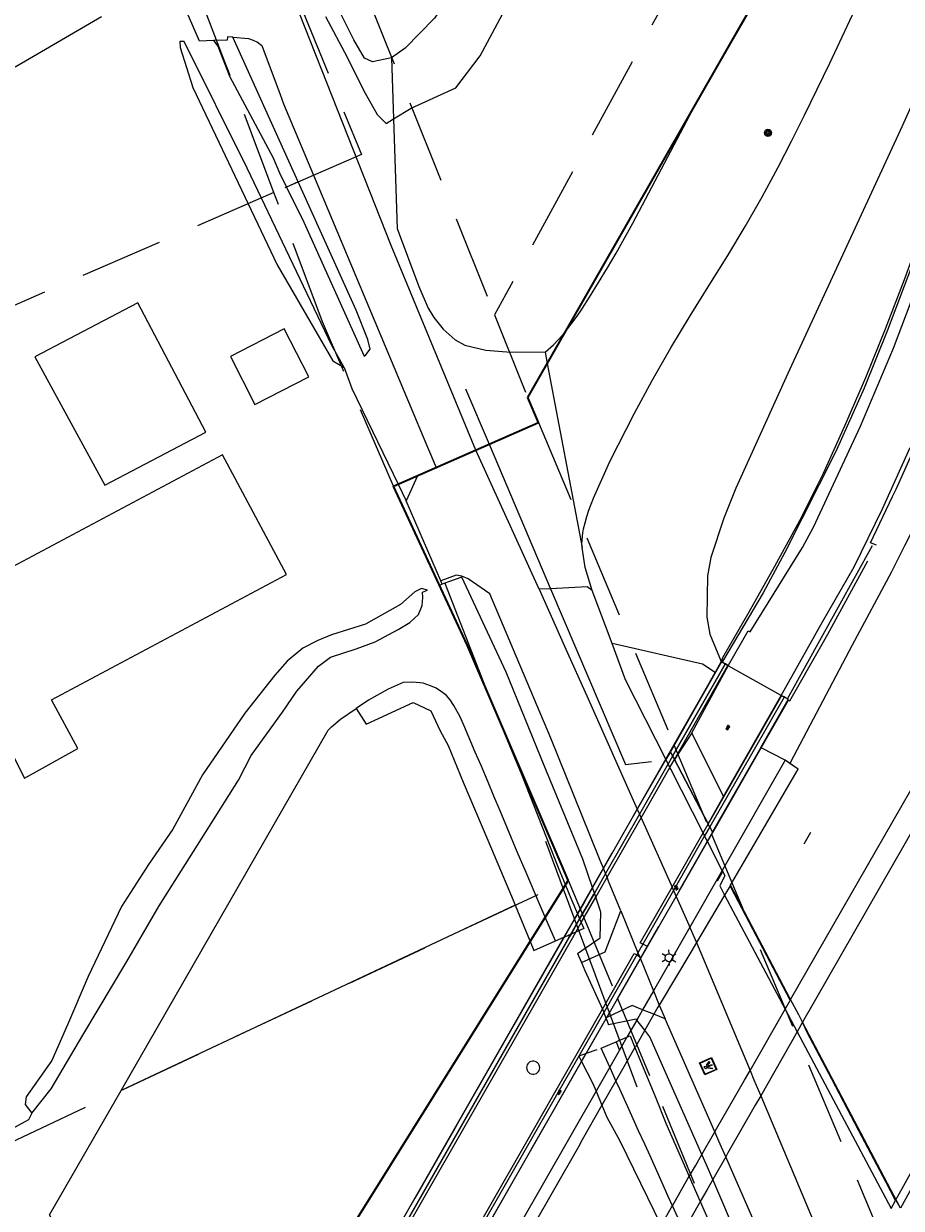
# Model space of a CAD drawing. Header units: metres. Extents: x 89872 to 94585, y 463299 to 469000.
# Tile 18 of 230: x 90765 to 90832, y 464225 to 464315. Entities that reach past the tile are written whole.
import ezdxf
from ezdxf.enums import TextEntityAlignment as Align

# ---------------------------------------------------------------- set-up
doc = ezdxf.new("R2010")
doc.units = ezdxf.units.M
doc.linetypes.add('HIDDEN', pattern=[9.525, 6.35, -3.175])
doc.layers.get('0').update_dxf_attribs({"linetype": 'CONTINUOUS'})
for name, color, linetype, lineweight in [('B-WE-BV-GELEIDECONSTRUCTIE-G', 251, 'CONTINUOUS', 13), ('B-WE-BV-LEUNING-G', 251, 'CONTINUOUS', 13), ('B-WE-GK-BESCHOEIING-G', 251, 'CONTINUOUS', 13), ('B-WE-GR-BEPLANTING_CULTUUR-G', 251, 'CONTINUOUS', 13), ('B-WE-GR-BOOM-S', 251, 'CONTINUOUS', 13), ('B-WE-IE-TERREINAFSCHEIDING-G', 251, 'CONTINUOUS', 13), ('B-WE-IE-TERREINAFSCHEIDING_KUNSTMATIG_HEKWERK-G', 251, 'CONTINUOUS', 13), ('B-WE-KL-ET_LS_OV_LICHTMAST-S', 251, 'CONTINUOUS', 13), ('B-WE-KL-ET_LS_SR_ARMATUUR-G', 251, 'CONTINUOUS', 13), ('B-WE-KW-KUNSTWERK-GV', 251, 'CONTINUOUS', 13), ('B-WE-KW-KUNSTWERK_DUIKER-G', 251, 'CONTINUOUS', 13), ('B-WE-OG-TOPOGRAFIE_BEBOUWING-GV', 251, 'CONTINUOUS', 13), ('B-WE-OG-TOPOGRAFIE_HUISNUMMER-T25', 251, 'CONTINUOUS', 13), ('B-WE-OG-TOPOGRAFIE_STRAATNAAM-T18', 251, 'CONTINUOUS', 13), ('B-WE-OG-TOPOGRAFIE_WATER-GV', 251, 'CONTINUOUS', 13), ('B-WE-VH-VERHARDING-GV', 251, 'CONTINUOUS', 13), ('G04', 7, 'gemeentegr', 35), ('K_BALUSTRADE_0', 251, 'CONTINUOUS', 13), ('Percelen', 10, 'HIDDEN', 25), ('S_GBKN_SYMBOOL_GV_GROOT_1', 251, 'CONTINUOUS', 13)]:
    doc.layers.add(name, color=color, linetype=linetype, lineweight=lineweight)
doc.styles.get("Standard").update_dxf_attribs({"font": 'isocp.shx'})
doc.linetypes.add('gemeentegr', pattern='A,1,-2.25,[1,RTW.shx,S=1.25,R=0,X=0,Y=0],-2.25', length=5.5)

# ---------------------------------------------------------------- blocks, each defined once
blk = doc.blocks.new('Q_LICHTPUNT')
for points in [[(-0.5, 0.5), (0.5, 0.5), (0.5, -0.5), (-0.5, -0.5)], [(-0.463, 0.464), (0.459, 0.464), (0.459, -0.459), (-0.463, -0.459)], [(-0.123, 0.08), (-0.077, 0.051), (-0.255, -0.233), (-0.301, -0.204)], [(-0.033, 0.032), (0.021, 0.032), (0.021, -0.303), (-0.033, -0.303)], [(0.075, 0.051), (0.121, 0.079), (0.293, -0.209), (0.247, -0.236)]]:
    blk.add_lwpolyline(points, close=True)
blk.add_circle((-0.002, 0.21), 0.103)
blk = doc.blocks.new('Q_LICHTMAST')
for points in [[(-0.26, 0.15), (-0.52, 0.3)], [(0, 0.3), (0, 0.6)], [(0.26, 0.15), (0.52, 0.3)], [(-0.26, -0.15), (-0.52, -0.3)], [(0, -0.3), (0, -0.6)], [(0.26, -0.15), (0.52, -0.3)]]:
    blk.add_lwpolyline(points)
blk.add_circle((0, 0), 0.3)
blk = doc.blocks.new('S_GBKN_SYMBOOL_GV_GROOT')
for points in [[(-0.1875, 0.03125), (-0.09375, 0.09375)], [(-0.1875, -0.0625), (0.0625, 0.09375)], [(-0.1875, 0.09375), (0.125, -0.09375)], [(-0.1875, 0), (-0.03125, -0.09375)], [(-0.125, -0.09375), (0.1875, 0.09375)], [(-0.0625, 0.09375), (0.1875, -0.0625)], [(0.03125, -0.09375), (0.1875, 0)], [(0.09375, 0.09375), (0.1875, 0.03125)]]:
    blk.add_lwpolyline(points)
blk = doc.blocks.new('Q_BOOM')
for radius in [0.27, 0.18, 0.09]:
    blk.add_circle((0, 0), radius)
blk = doc.blocks.new('LDN_BLOK2_AUTOCAD_OD_1_FMEBLOCK1')
at = {"layer": 'B-WE-VH-VERHARDING-GV'}
for p, q in [((1.142, 1.264), (0.561, 1.008)), ((-0.284, 0.637), (-1.142, -1.264))]:
    blk.add_line(p, q, dxfattribs=at)
blk = doc.blocks.new('LDN_BLOK2_AUTOCAD_OD_1_FMEBLOCK2')
at = {"layer": 'B-WE-OG-TOPOGRAFIE_WATER-GV'}
for points in [[(-5.05, 12.584), (-2.084, 4.972), (-1.871, 4.455)], [(4.133, -10.4), (4.54, -11.404), (5.05, -12.584)]]:
    blk.add_lwpolyline(points, dxfattribs=at)

msp = doc.modelspace()

# ---------------------------------------------------------------- linework, layer by layer
at = {"layer": 'B-WE-BV-GELEIDECONSTRUCTIE-G'}
for p, q in [((90777.622, 464313.96), (90777.285, 464313.959)), ((90780.912, 464314.051), (90779.873, 464314.016)), ((90791.329, 464289.986), (90791.48, 464290.072)), ((90797.175, 464272.871), (90794.543, 464278.971)), ((90823.586, 464263.889), (90830.085, 464275.56)), ((90797.289, 464272.605), (90797.081, 464272.524)), ((90814.653, 464259.872), (90814.67, 464259.839)), ((90814.67, 464259.839), (90814.839, 464259.518)), ((90814.839, 464259.518), (90814.844, 464259.509)), ((90814.844, 464259.509), (90814.976, 464259.256)), ((90806.578, 464245.735), (90806.965, 464245.907)), ((90805.913, 464245.438), (90806.565, 464245.729)), ((90806.565, 464245.729), (90806.578, 464245.735)), ((90809.594, 464239.99), (90809.762, 464239.569))]:
    msp.add_line(p, q, dxfattribs=at)
for points in [[(90869.629, 464381.711), (90862.739, 464368.039), (90855.593, 464353.86), (90854.84, 464352.43), (90851.408, 464345.91), (90849.011, 464340.751), (90845.361, 464332.173), (90845.01, 464331.201), (90841.745, 464322.158), (90839.256, 464314.868), (90833.401, 464297.719), (90831.224, 464291.96), (90829.442, 464287.543), (90827.291, 464282.722), (90823.392, 464275.034), (90821.733, 464271.958), (90818.656, 464266.715)], [(90807.894, 464243.801), (90808.158, 464243.192), (90809.492, 464240.239)], [(90809.492, 464240.239), (90809.517, 464240.183), (90809.594, 464239.99)], [(90809.389, 464237.28), (90809.759, 464237.426), (90810.532, 464237.759)]]:
    msp.add_lwpolyline(points, dxfattribs=at)
at = {"layer": 'B-WE-BV-LEUNING-G'}
for p, q in [((90814.844, 464259.509), (90818.856, 464266.529)), ((90818.856, 464266.529), (90818.861, 464266.536)), ((90818.861, 464266.536), (90818.873, 464266.559)), ((90818.873, 464266.559), (90818.881, 464266.572)), ((90823.333, 464264.02), (90817.673, 464254.121)), ((90823.336, 464264.026), (90823.333, 464264.02))]:
    msp.add_line(p, q, dxfattribs=at)
at = {"layer": 'B-WE-GK-BESCHOEIING-G'}
for p, q in [((90807.087, 464245.959), (90806.965, 464245.907)), ((90807.102, 464245.965), (90807.087, 464245.959)), ((90807.47, 464246.12), (90807.102, 464245.965)), ((90808.078, 464246.377), (90807.47, 464246.12)), ((90811.363, 464238.106), (90811.606, 464238.207))]:
    msp.add_line(p, q, dxfattribs=at)
msp.add_lwpolyline([(90810.532, 464237.759), (90810.701, 464237.832), (90811.363, 464238.106)], dxfattribs=at)
at = {"layer": 'B-WE-GR-BEPLANTING_CULTUUR-G'}
for p, q in [((90793.428, 464312.7), (90793.582, 464308.065)), ((90786.306, 464303.255), (90785.426, 464302.861)), ((90797.289, 464272.605), (90797.175, 464272.871)), ((90797.486, 464272.682), (90797.289, 464272.605)), ((90797.774, 464272.795), (90797.486, 464272.682)), ((90807.603, 464244.471), (90807.894, 464243.801)), ((90809.762, 464239.569), (90809.781, 464239.522)), ((90809.781, 464239.522), (90809.968, 464239.056))]:
    msp.add_line(p, q, dxfattribs=at)
for points in [[(90806.706, 464291.897), (90806.84, 464292.057), (90807.172, 464292.484), (90807.491, 464292.922), (90807.795, 464293.37), (90808.504, 464294.472), (90809.198, 464295.583), (90809.877, 464296.704), (90810.541, 464297.834), (90811.189, 464298.973), (90811.822, 464300.12), (90816.398, 464308.825), (90821.668, 464318.031)], [(90805.126, 464290.299), (90805.759, 464290.844), (90806.132, 464291.236), (90806.493, 464291.641), (90806.706, 464291.897)]]:
    msp.add_lwpolyline(points, dxfattribs=at)
at = {"layer": 'B-WE-IE-TERREINAFSCHEIDING-G'}
for p, q in [((90814.339, 464259.252), (90814.32, 464259.29)), ((90814.503, 464258.929), (90814.339, 464259.252)), ((90814.507, 464258.92), (90814.503, 464258.929)), ((90814.637, 464258.663), (90814.507, 464258.92)), ((90817.285, 464253.443), (90817.171, 464253.668)), ((90817.505, 464253.01), (90817.285, 464253.443)), ((90818.62, 464250.813), (90817.505, 464253.01)), ((90818.62, 464250.812), (90818.62, 464250.813)), ((90802.847, 464248.156), (90772.813, 464234.046))]:
    msp.add_line(p, q, dxfattribs=at)
for points in [[(90814.32, 464259.29), (90811.262, 464265.318), (90810.236, 464268.084)], [(90817.171, 464253.668), (90817.162, 464253.686), (90814.702, 464258.536), (90814.637, 464258.663)]]:
    msp.add_lwpolyline(points, dxfattribs=at)
at = {"layer": 'B-WE-IE-TERREINAFSCHEIDING_KUNSTMATIG_HEKWERK-G'}
for p, q in [((90799.058, 464287.49), (90800.855, 464283.268)), ((90800.855, 464283.268), (90805.538, 464272.267)), ((90818.85, 464266.533), (90814.839, 464259.518)), ((90818.85, 464266.533), (90818.85, 464266.533)), ((90814.839, 464259.518), (90814.503, 464258.929)), ((90814.844, 464259.509), (90814.507, 464258.92)), ((90814.507, 464258.92), (90812.321, 464255.096)), ((90812.317, 464255.106), (90809.731, 464250.584)), ((90812.321, 464255.096), (90809.736, 464250.572)), ((90817.673, 464254.121), (90817.285, 464253.443)), ((90817.285, 464253.443), (90814.912, 464249.291)), ((90809.731, 464250.584), (90808.883, 464249.088)), ((90809.736, 464250.572), (90808.885, 464249.084)), ((90818.62, 464250.644), (90818.25, 464250)), ((90808.885, 464249.084), (90807.759, 464247.114)), ((90808.276, 464248.038), (90808.846, 464249.035)), ((90808.883, 464249.088), (90808.874, 464249.072)), ((90814.912, 464249.291), (90812.569, 464245.194)), ((90807.754, 464247.125), (90808.276, 464248.038)), ((90807.087, 464245.959), (90807.754, 464247.125)), ((90807.759, 464247.114), (90807.102, 464245.965)), ((90807.006, 464245.816), (90807.087, 464245.959)), ((90807.102, 464245.965), (90807.011, 464245.804)), ((90807.011, 464245.804), (90774.553, 464189.02)), ((90806.935, 464245.692), (90807.006, 464245.816)), ((90812.569, 464245.194), (90812.197, 464244.542)), ((90812.105, 464244.383), (90809.594, 464239.99)), ((90812.197, 464244.542), (90812.105, 464244.383)), ((90809.594, 464239.99), (90800.188, 464223.538)), ((90810.532, 464237.759), (90810.772, 464237.182))]:
    msp.add_line(p, q, dxfattribs=at)
for points in [[(90805.538, 464272.267), (90811.242, 464258.869), (90813.226, 464259.109)], [(90814.503, 464258.929), (90812.317, 464255.106), (90812.317, 464255.106)], [(90806.935, 464245.692), (90785.3, 464207.848), (90782.581, 464203.093), (90774.843, 464189.557)]]:
    msp.add_lwpolyline(points, dxfattribs=at)
at = {"layer": 'B-WE-KW-KUNSTWERK-GV'}
for p, q in [((90818.555, 464266.73), (90818.082, 464265.891)), ((90818.861, 464266.536), (90818.555, 464266.73)), ((90818.082, 464265.891), (90817.287, 464264.481)), ((90818.856, 464266.529), (90818.85, 464266.533)), ((90819.058, 464266.411), (90818.856, 464266.529)), ((90819.058, 464266.411), (90818.861, 464266.536)), ((90819.081, 464266.398), (90819.058, 464266.411)), ((90823.111, 464264.132), (90819.081, 464266.398)), ((90817.287, 464264.481), (90816.555, 464263.182)), ((90823.146, 464264.114), (90823.111, 464264.132)), ((90823.333, 464264.02), (90823.146, 464264.114)), ((90823.491, 464263.941), (90823.333, 464264.02)), ((90823.639, 464263.821), (90823.491, 464263.941)), ((90816.555, 464263.182), (90814.653, 464259.872)), ((90816.555, 464263.182), (90814.67, 464259.839)), ((90816.304, 464261.281), (90814.976, 464259.256)), ((90818.714, 464256.447), (90816.304, 464261.281)), ((90814.67, 464259.839), (90814.339, 464259.252)), ((90817.897, 464253.694), (90821.598, 464260.158)), ((90814.339, 464259.252), (90812.152, 464255.475)), ((90814.976, 464259.256), (90817.546, 464254.362)), ((90823.41, 464259.2), (90818.62, 464250.812)), ((90823.41, 464259.2), (90818.62, 464250.813)), ((90819.248, 464249.694), (90824.404, 464258.529)), ((90824.404, 464258.529), (90823.41, 464259.2)), ((90823.777, 464258.953), (90823.41, 464259.2)), ((90824.404, 464258.529), (90823.777, 464258.953)), ((90817.546, 464254.362), (90818.714, 464256.447)), ((90812.152, 464255.475), (90809.575, 464250.971)), ((90817.546, 464254.362), (90817.546, 464254.362)), ((90817.505, 464253.01), (90817.897, 464253.694)), ((90809.575, 464250.971), (90808.738, 464249.508)), ((90818.62, 464250.813), (90816.154, 464246.496)), ((90823.833, 464240.978), (90819.248, 464249.694)), ((90823.833, 464240.979), (90819.248, 464249.694)), ((90812.92, 464245.004), (90815.115, 464248.836)), ((90818.809, 464248.935), (90823.426, 464240.248)), ((90816.154, 464246.496), (90813.382, 464241.642)), ((90806.578, 464245.735), (90791.956, 464220.181)), ((90812.445, 464244.174), (90812.92, 464245.004)), ((90812.388, 464244.075), (90812.445, 464244.174)), ((90813.382, 464241.642), (90812.556, 464240.195)), ((90824.45, 464239.806), (90823.833, 464240.979)), ((90824.45, 464239.806), (90823.833, 464240.978)), ((90809.781, 464239.522), (90809.825, 464239.599)), ((90812.556, 464240.195), (90812.111, 464239.416)), ((90823.426, 464240.248), (90824.341, 464238.525)), ((90824.74, 464239.257), (90824.45, 464239.806)), ((90824.74, 464239.256), (90824.45, 464239.806)), ((90808.262, 464236.87), (90809.781, 464239.522)), ((90812.111, 464239.416), (90811.363, 464238.106)), ((90824.74, 464239.256), (90824.74, 464239.257)), ((90824.743, 464239.25), (90824.74, 464239.256)), ((90824.745, 464239.245), (90824.74, 464239.256)), ((90831.858, 464225.727), (90824.743, 464239.25)), ((90832.198, 464225.08), (90824.745, 464239.245)), ((90811.363, 464238.106), (90810.062, 464235.829)), ((90824.341, 464238.525), (90831.495, 464225.067)), ((90807.911, 464236.256), (90808.262, 464236.87)), ((90800.525, 464223.358), (90807.911, 464236.256)), ((90804.703, 464235.681), (90804.714, 464235.785)), ((90837.606, 464234.959), (90832.198, 464225.08)), ((90832.198, 464225.08), (90831.858, 464225.727))]:
    msp.add_line(p, q, dxfattribs=at)
for points in [[(90818.85, 464266.533), (90818.573, 464266.695), (90816.555, 464263.182)], [(90821.598, 464260.158), (90823.678, 464263.79), (90823.639, 464263.821)], [(90815.115, 464248.836), (90815.115, 464248.836), (90817.505, 464253.01)], [(90818.62, 464250.812), (90818.814, 464250.429), (90818.429, 464249.649), (90818.809, 464248.935)], [(90808.738, 464249.508), (90808.706, 464249.452), (90808.121, 464248.43), (90807.591, 464247.504)], [(90807.591, 464247.504), (90806.777, 464246.082), (90806.578, 464245.735)], [(90809.825, 464239.599), (90812.372, 464244.047), (90812.388, 464244.075)], [(90804.714, 464235.785), (90804.703, 464235.889), (90804.671, 464235.988), (90804.619, 464236.078), (90804.549, 464236.156), (90804.465, 464236.217), (90804.37, 464236.26), (90804.268, 464236.282), (90804.163, 464236.282), (90804.061, 464236.261), (90803.966, 464236.219), (90803.881, 464236.158), (90803.811, 464236.081), (90803.758, 464235.991), (90803.726, 464235.892), (90803.714, 464235.788), (90803.724, 464235.684), (90803.756, 464235.584), (90803.808, 464235.493), (90803.878, 464235.415), (90803.962, 464235.353), (90804.058, 464235.31), (90804.16, 464235.288), (90804.265, 464235.288), (90804.367, 464235.309), (90804.463, 464235.351), (90804.548, 464235.413), (90804.618, 464235.491), (90804.671, 464235.581), (90804.703, 464235.681)], [(90810.062, 464235.829), (90809.146, 464234.225), (90809.01, 464233.988)], [(90809.01, 464233.988), (90791.052, 464202.637), (90778.366, 464180.157)]]:
    msp.add_lwpolyline(points, dxfattribs=at)
at = {"layer": 'B-WE-KW-KUNSTWERK_DUIKER-G'}
for p, q in [((90805.146, 464253.038), (90806.495, 464249.419)), ((90806.495, 464249.419), (90812.117, 464234.332))]:
    msp.add_line(p, q, dxfattribs=at)
at = {"layer": 'B-WE-OG-TOPOGRAFIE_BEBOUWING-GV'}
msp.add_line((90780.553, 464282.478), (90753.972, 464268.316), dxfattribs=at)
for points in [[(90766.249, 464289.926), (90771.573, 464280.155), (90779.268, 464284.199), (90774.092, 464294.048), (90766.249, 464289.926)], [(90753.972, 464268.316), (90758.881, 464259.207), (90763.495, 464261.665), (90765.468, 464257.845), (90769.531, 464260.099), (90767.527, 464263.813), (90785.419, 464273.346), (90780.553, 464282.478)]]:
    msp.add_lwpolyline(points, dxfattribs=at)
at = {"layer": 'B-WE-OG-TOPOGRAFIE_STRAATNAAM-T18'}
msp.add_line((90824.878, 464252.847), (90825.376, 464253.714), dxfattribs=at)
at = {"layer": 'B-WE-OG-TOPOGRAFIE_WATER-GV'}
for p, q in [((90782.428, 464304.297), (90777.622, 464313.96)), ((90786.306, 464303.255), (90781.324, 464314.278)), ((90788.942, 464289.617), (90789.816, 464289.129)), ((90808.738, 464249.508), (90808.734, 464249.521)), ((90808.883, 464249.088), (90808.738, 464249.508)), ((90808.885, 464249.084), (90808.883, 464249.088)), ((90808.99, 464248.78), (90808.885, 464249.084)), ((90802.847, 464248.156), (90803.982, 464245.394)), ((90805.913, 464245.438), (90805.135, 464247.241)), ((90807.586, 464247.514), (90807.591, 464247.504)), ((90807.591, 464247.504), (90807.754, 464247.125)), ((90807.754, 464247.125), (90807.759, 464247.114)), ((90807.759, 464247.114), (90807.879, 464246.836)), ((90807.879, 464246.836), (90808.078, 464246.377)), ((90812.725, 464238.636), (90812.111, 464239.416)), ((90811.606, 464238.207), (90811.973, 464237.318)), ((90809.066, 464237.152), (90808.262, 464236.87)), ((90810.062, 464235.829), (90809.389, 464237.28)), ((90809.01, 464233.988), (90809.459, 464232.918)), ((90816.109, 464227.5), (90816.947, 464225.592)), ((90815.69, 464223.394), (90814.829, 464225.272))]:
    msp.add_line(p, q, dxfattribs=at)
for points in [[(90816.797, 464387.038), (90816.971, 464383.749), (90816.426, 464381.616), (90816.026, 464374.329), (90815.237, 464368.902), (90814.343, 464362.301), (90812.791, 464355.029), (90811.7, 464350.457), (90810.279, 464344.878), (90808.209, 464338.769), (90805.782, 464332.649), (90803.23, 464327.045), (90800.408, 464321.632), (90798.754, 464318.72), (90796.699, 464315.741), (90794.466, 464313.438), (90793.428, 464312.7)], [(90793.582, 464308.065), (90794.91, 464308.877), (90798.315, 464310.426), (90800.19, 464312.859), (90803.953, 464319.946), (90808.084, 464329.129), (90813.3, 464343.519), (90815.298, 464350.704), (90816.908, 464357.399), (90818.442, 464367.973), (90819.699, 464380.994), (90819.996, 464387.454)], [(90788.386, 464315.867), (90790.05, 464312.757), (90791.29, 464310.241), (90792.32, 464308.401), (90793.012, 464307.717), (90793.582, 464308.065)], [(90793.428, 464312.7), (90791.969, 464312.397), (90791.366, 464312.673), (90790.551, 464314.073), (90789.549, 464316.097)], [(90777.285, 464313.959), (90777.311, 464313.503), (90778.277, 464310.453), (90784.72, 464296.95), (90788.942, 464289.617)], [(90779.873, 464314.016), (90780.18, 464313.601), (90781.076, 464311.314), (90784.395, 464305.094), (90784.881, 464303.96), (90785.426, 464302.861)], [(90781.324, 464314.278), (90780.927, 464314.306), (90780.912, 464314.051)], [(90789.816, 464289.129), (90788.87, 464290.788), (90782.428, 464304.297)], [(90785.426, 464302.861), (90786.752, 464300.188), (90791.329, 464289.986)], [(90791.48, 464290.072), (90791.803, 464290.513), (90791.623, 464291.249), (90790.723, 464293.483), (90786.306, 464303.255)], [(90808.734, 464249.521), (90807.992, 464251.67), (90805.065, 464258.815), (90802.148, 464265.915), (90798.776, 464273.148), (90797.774, 464272.795)], [(90796.154, 464272.16), (90795.697, 464272.296), (90795.206, 464272.025), (90794.115, 464271.054), (90791.431, 464269.575), (90788.842, 464268.767), (90787.799, 464268.335), (90786.677, 464267.738), (90785.478, 464266.76), (90784.542, 464265.693), (90782.26, 464262.8), (90779.026, 464258.082), (90776.766, 464253.951), (90774.907, 464251.261), (90772.863, 464248.053), (90770.314, 464242.735), (90768.745, 464239.04), (90767.532, 464236.324), (90765.576, 464233.564), (90765.511, 464232.983), (90766.024, 464232.326)], [(90795.748, 464270.987), (90795.812, 464271.598), (90795.794, 464271.999), (90796.154, 464272.16)], [(90766.024, 464232.326), (90767.491, 464234.169), (90769.901, 464238.272), (90773.257, 464243.87), (90775.731, 464248.126), (90779.252, 464253.694), (90781.778, 464257.684), (90782.74, 464259.57), (90785.11, 464262.877), (90786.222, 464264.461), (90787.86, 464266.36), (90788.765, 464267.056), (90790.726, 464267.695), (90792.18, 464268.234), (90793.925, 464269.169), (90794.83, 464269.691), (90795.479, 464270.314), (90795.748, 464270.987)], [(90797.905, 464263.795), (90797.605, 464264.127), (90797.303, 464264.372), (90796.829, 464264.69), (90796.393, 464264.864), (90795.848, 464265.063), (90795.044, 464265.145), (90794.306, 464265.132), (90793.179, 464264.625), (90791.681, 464263.769), (90790.743, 464263.134)], [(90800.665, 464264.553), (90803.343, 464258.055), (90806.132, 464251.025), (90806.669, 464249.698)], [(90772.813, 464234.046), (90788.594, 464261.486), (90788.849, 464261.758), (90789.544, 464262.321), (90790.743, 464263.134)], [(90790.743, 464263.134), (90791.484, 464261.956), (90795.066, 464263.614), (90796.423, 464262.963), (90797.132, 464261.452), (90797.733, 464260.318), (90798.885, 464257.528), (90800.756, 464253.127), (90802.687, 464248.543), (90802.847, 464248.156)], [(90805.135, 464247.241), (90804.666, 464248.328), (90803.676, 464250.652), (90803.005, 464252.231), (90802.259, 464254.004), (90801.698, 464255.351), (90801.213, 464256.479), (90800.777, 464257.53), (90800.247, 464258.797), (90799.803, 464259.823), (90798.945, 464261.878), (90798.666, 464262.517), (90798.181, 464263.375), (90797.905, 464263.795)], [(90807.603, 464244.471), (90809.311, 464245.686), (90809.383, 464247.641), (90808.99, 464248.78)], [(90803.982, 464245.394), (90804.266, 464244.703), (90805.913, 464245.438)], [(90812.111, 464239.416), (90812.054, 464239.488), (90809.968, 464239.056)], [(90817.073, 464229.181), (90813.12, 464238.133), (90812.725, 464238.636)], [(90808.262, 464236.87), (90807.697, 464236.671), (90807.911, 464236.256)], [(90811.973, 464237.318), (90813.527, 464233.55), (90814.327, 464231.562), (90815.877, 464228.028), (90816.109, 464227.5)], [(90807.911, 464236.256), (90808.72, 464234.682), (90809.01, 464233.988)], [(90810.527, 464234.787), (90810.106, 464235.735), (90810.062, 464235.829)], [(90814.829, 464225.272), (90814.506, 464225.977), (90813.935, 464227.247), (90813.132, 464229.059), (90812.72, 464229.948), (90812.249, 464230.967), (90811.931, 464231.648), (90811.423, 464232.795), (90810.812, 464234.145), (90810.527, 464234.787)], [(90760.108, 464211.469), (90760.428, 464211.999), (90767.55, 464224.244), (90767.372, 464224.584), (90772.813, 464234.046)], [(90809.459, 464232.918), (90809.835, 464232.02), (90810.833, 464230.222), (90813.96, 464223.757)], [(90766.024, 464232.326), (90765.758, 464231.807), (90764.183, 464230.94), (90754.471, 464226.443)], [(90817.905, 464227.267), (90817.425, 464228.385), (90817.073, 464229.181)], [(90824.328, 464212.668), (90824.173, 464213.011), (90820.02, 464222.347), (90817.905, 464227.267)], [(90816.947, 464225.592), (90818.538, 464221.972), (90820.576, 464217.336), (90822.58, 464212.73), (90823.338, 464210.956)]]:
    msp.add_lwpolyline(points, dxfattribs=at)
at = {"layer": 'B-WE-VH-VERHARDING-GV'}
for p, q in [((90778.786, 464313.989), (90776.517, 464319.215)), ((90779.873, 464314.016), (90778.786, 464313.989)), ((90786.306, 464303.255), (90787.468, 464303.774)), ((90805.126, 464290.299), (90805.291, 464289.425)), ((90805.291, 464289.425), (90807.948, 464275.4)), ((90804.681, 464272.222), (90799.85, 464282.826)), ((90796.828, 464281.498), (90796.828, 464281.498)), ((90805.538, 464272.267), (90804.681, 464272.222)), ((90810.236, 464268.084), (90808.701, 464272.136)), ((90818.555, 464266.73), (90818.09, 464265.886)), ((90818.555, 464266.73), (90818.873, 464266.559)), ((90814.976, 464259.256), (90819.058, 464266.411)), ((90816.304, 464261.281), (90819.081, 464266.398)), ((90817.287, 464264.481), (90818.09, 464265.886)), ((90818.09, 464265.886), (90818.082, 464265.891)), ((90818.873, 464266.559), (90819.102, 464266.436)), ((90819.081, 464266.398), (90819.058, 464266.411)), ((90819.081, 464266.398), (90819.102, 464266.436)), ((90823.117, 464264.142), (90819.081, 464266.398)), ((90819.081, 464266.398), (90819.081, 464266.398)), ((90814.653, 464259.872), (90817.287, 464264.481)), ((90817.557, 464254.342), (90823.146, 464264.114)), ((90818.714, 464256.447), (90823.111, 464264.132)), ((90823.111, 464264.132), (90823.117, 464264.142)), ((90823.147, 464264.115), (90823.111, 464264.132)), ((90823.146, 464264.114), (90823.147, 464264.115)), ((90823.336, 464264.026), (90823.147, 464264.115)), ((90823.491, 464263.941), (90823.336, 464264.026)), ((90823.586, 464263.889), (90823.491, 464263.941)), ((90821.556, 464260.18), (90823.639, 464263.821)), ((90814.653, 464259.872), (90814.32, 464259.29)), ((90821.598, 464260.158), (90821.556, 464260.18)), ((90823.41, 464259.2), (90821.598, 464260.158)), ((90814.32, 464259.29), (90812.146, 464255.488)), ((90812.443, 464254.823), (90814.637, 464258.663)), ((90814.637, 464258.663), (90814.976, 464259.256)), ((90817.546, 464254.362), (90814.976, 464259.256)), ((90812.146, 464255.488), (90809.57, 464250.983)), ((90812.146, 464255.488), (90812.152, 464255.475)), ((90812.152, 464255.475), (90812.317, 464255.106)), ((90812.317, 464255.106), (90812.321, 464255.096)), ((90812.321, 464255.096), (90812.443, 464254.823)), ((90809.851, 464250.287), (90812.443, 464254.823)), ((90812.443, 464254.823), (90814.805, 464249.53)), ((90817.171, 464253.668), (90817.557, 464254.342)), ((90817.557, 464254.342), (90817.546, 464254.362)), ((90817.557, 464254.342), (90817.546, 464254.362)), ((90817.673, 464254.121), (90817.557, 464254.342)), ((90817.673, 464254.121), (90817.557, 464254.342)), ((90817.557, 464254.342), (90817.557, 464254.342)), ((90817.897, 464253.694), (90817.673, 464254.121)), ((90814.805, 464249.53), (90817.171, 464253.668)), ((90809.57, 464250.983), (90808.734, 464249.521)), ((90809.575, 464250.971), (90809.57, 464250.983)), ((90809.731, 464250.584), (90809.575, 464250.971)), ((90809.736, 464250.572), (90809.731, 464250.584)), ((90808.734, 464249.521), (90807.586, 464247.514)), ((90808.99, 464248.78), (90809.851, 464250.287)), ((90814.805, 464249.53), (90814.912, 464249.291)), ((90807.879, 464246.836), (90808.99, 464248.78)), ((90814.912, 464249.291), (90815.115, 464248.836)), ((90818.809, 464248.935), (90816.653, 464245.31)), ((90810.893, 464247.733), (90812.197, 464244.542)), ((90807.586, 464247.514), (90806.565, 464245.729)), ((90807.47, 464246.12), (90807.879, 464246.836)), ((90807.133, 464245.53), (90807.47, 464246.12)), ((90774.7, 464188.771), (90807.133, 464245.53)), ((90806.565, 464245.729), (90791.956, 464220.181)), ((90812.92, 464245.004), (90812.569, 464245.194)), ((90816.653, 464245.31), (90820.745, 464235.577)), ((90812.105, 464244.383), (90812.315, 464244.254)), ((90812.197, 464244.542), (90812.315, 464244.254)), ((90812.315, 464244.254), (90812.388, 464244.075)), ((90812.315, 464244.254), (90812.445, 464244.174)), ((90812.388, 464244.075), (90813.382, 464241.642)), ((90813.382, 464241.642), (90813.825, 464240.557)), ((90823.833, 464240.978), (90823.833, 464240.979)), ((90809.825, 464239.599), (90809.762, 464239.569)), ((90813.421, 464239.854), (90812.556, 464240.195)), ((90813.421, 464239.854), (90812.725, 464238.636)), ((90814.28, 464239.516), (90813.421, 464239.854)), ((90820.745, 464235.577), (90823.426, 464240.248)), ((90818.057, 464230.895), (90814.28, 464239.516)), ((90824.74, 464239.256), (90824.341, 464238.525)), ((90824.74, 464239.257), (90824.74, 464239.256)), ((90824.74, 464239.256), (90824.74, 464239.256)), ((90824.743, 464239.25), (90824.74, 464239.256)), ((90824.745, 464239.245), (90824.743, 464239.25)), ((90824.341, 464238.525), (90821.555, 464233.651)), ((90811.973, 464237.318), (90810.527, 464234.787)), ((90820.745, 464235.577), (90821.044, 464234.866)), ((90810.527, 464234.787), (90809.459, 464232.918)), ((90821.044, 464234.866), (90821.555, 464233.651)), ((90817.073, 464229.181), (90818.057, 464230.895)), ((90818.891, 464228.991), (90817.905, 464227.267))]:
    msp.add_line(p, q, dxfattribs=at)
for points in [[(90799.85, 464282.826), (90799.85, 464282.826), (90793.396, 464298.413), (90782.361, 464326.405), (90777.355, 464340.239), (90773.587, 464353.374), (90760.667, 464397.139), (90756.67, 464410.413), (90754.727, 464416.845), (90750.586, 464430.153), (90747.156, 464441.725), (90744.738, 464449.528), (90743.891, 464454.468), (90742.283, 464464.493), (90740.602, 464474.446), (90739.636, 464479.348)], [(90867.508, 464383.408), (90863.481, 464375.972), (90858.991, 464365.013), (90856.625, 464359.833), (90849.377, 464345.232), (90847.576, 464341.452), (90832.33, 464307.498), (90823.752, 464288.944), (90819.672, 464279.929), (90818.752, 464277.654), (90817.754, 464274.635), (90817.501, 464273.238), (90817.448, 464270.096), (90817.68, 464268.798), (90818.555, 464266.73)], [(90887.059, 464380.461), (90878.074, 464364.907), (90870.085, 464350.875), (90864.16, 464340.613), (90861.004, 464335.205), (90858.669, 464330.934), (90856.842, 464327.502), (90855.175, 464324.324), (90852.78, 464319.381), (90850.05, 464313.617), (90845.653, 464304.185), (90841.337, 464294.724), (90837.552, 464286.245), (90834.224, 464278.855), (90832.507, 464275.524), (90831.491, 464273.496), (90828.525, 464267.977), (90823.8, 464258.997), (90823.777, 464258.953)], [(90823.833, 464240.979), (90837.505, 464264.807), (90839.169, 464267.729), (90854.413, 464294.489), (90873.718, 464328.447), (90891.376, 464359.275), (90901.412, 464376.594)], [(90903.404, 464376.099), (90888.932, 464351.079), (90872.528, 464322.233), (90854.643, 464291.192), (90838.409, 464263.071), (90824.74, 464239.256)], [(90831.858, 464225.727), (90837.393, 464235.639), (90842.031, 464243.577), (90850.363, 464256.744), (90857.048, 464267.039), (90863.346, 464277.298), (90868.809, 464286.409), (90875.473, 464297.686), (90883.147, 464310.834), (90890.477, 464323.22), (90898.968, 464337.618), (90905.903, 464349.23), (90911.722, 464358.805), (90916.876, 464366.479), (90922.131, 464373.672)], [(90819.102, 464266.436), (90820.608, 464269.066), (90820.758, 464268.977), (90824.745, 464275.413), (90825.582, 464276.949), (90829.168, 464284.641), (90831.666, 464290.59), (90834.641, 464298.443), (90844.119, 464326.219), (90847.462, 464335.15), (90848.438, 464337.479), (90852.194, 464345.373), (90854.293, 464349.549)], [(90807.948, 464275.4), (90807.938, 464275.685), (90807.945, 464275.971), (90807.967, 464276.255), (90808.007, 464276.538), (90808.062, 464276.818), (90808.181, 464277.299), (90808.317, 464277.776), (90808.467, 464278.249), (90808.634, 464278.716), (90808.815, 464279.177), (90810.057, 464281.956), (90811.927, 464285.645), (90813.291, 464288.141), (90814.706, 464290.609), (90816.171, 464293.047), (90817.685, 464295.455), (90819.058, 464297.643), (90820.381, 464299.862), (90821.654, 464302.11), (90822.877, 464304.386), (90823.893, 464306.352), (90824.89, 464308.328), (90825.869, 464310.313), (90826.83, 464312.307), (90827.771, 464314.31), (90828.557, 464315.98)], [(90781.324, 464314.278), (90782.526, 464314.191), (90782.885, 464314.06), (90783.216, 464313.911), (90783.549, 464313.641)], [(90783.549, 464313.641), (90784.941, 464309.915), (90785.19, 464309.201), (90787.468, 464303.774)], [(90793.582, 464308.065), (90793.861, 464299.696), (90795.517, 464295.277), (90796.213, 464293.64), (90796.653, 464292.925), (90797.352, 464292.045), (90798.274, 464291.224), (90799.006, 464290.832), (90800.611, 464290.45), (90802.223, 464290.306), (90805.126, 464290.299)], [(90787.468, 464303.774), (90796.167, 464283.054), (90796.828, 464281.498)], [(90823.117, 464264.142), (90826.274, 464269.734), (90828.683, 464273.932), (90830.831, 464278.352), (90832.945, 464283.033)], [(90796.246, 464281.243), (90795.402, 464280.872), (90795.402, 464280.872)], [(90808.701, 464272.136), (90808.171, 464273.882), (90807.948, 464275.4)], [(90800.909, 464271.877), (90799.263, 464273.013), (90798.789, 464273.237), (90798.353, 464273.312), (90797.175, 464272.871)], [(90804.681, 464272.222), (90806.614, 464267.891), (90808.405, 464263.875), (90812.146, 464255.488)], [(90808.701, 464272.136), (90808.324, 464272.414), (90805.538, 464272.267)], [(90809.57, 464250.983), (90809.334, 464251.567), (90808.544, 464253.525), (90805.576, 464260.873), (90800.909, 464271.877)], [(90818.082, 464265.891), (90817.125, 464266.517), (90810.236, 464268.084)], [(90823.147, 464264.115), (90823.151, 464264.123), (90823.117, 464264.142)], [(90823.639, 464263.821), (90823.656, 464263.851), (90823.586, 464263.889)], [(90821.556, 464260.18), (90817.873, 464253.74), (90817.673, 464254.121)], [(90809.851, 464250.287), (90809.849, 464250.293), (90809.736, 464250.572)], [(90810.893, 464247.733), (90809.967, 464250), (90809.851, 464250.287)], [(90812.569, 464245.194), (90812.569, 464245.194), (90812.377, 464245.285), (90814.805, 464249.53)], [(90823.426, 464240.248), (90823.809, 464240.915), (90823.518, 464241.47), (90821.489, 464245.326), (90819.587, 464248.942), (90819.224, 464249.633), (90818.809, 464248.935)], [(90815.115, 464248.836), (90816.087, 464246.656), (90816.154, 464246.496)], [(90807.894, 464243.801), (90809.706, 464244.605), (90810.893, 464247.733)], [(90816.154, 464246.496), (90816.191, 464246.408), (90816.625, 464245.376), (90816.653, 464245.31)], [(90816.653, 464245.31), (90816.228, 464244.595), (90813.899, 464240.681), (90813.825, 464240.557)], [(90809.492, 464240.239), (90811.925, 464244.494), (90812.105, 464244.383), (90812.105, 464244.383)], [(90812.556, 464240.195), (90811.753, 464240.511), (90809.825, 464239.599)], [(90813.825, 464240.557), (90813.727, 464240.391), (90813.421, 464239.854)], [(90813.825, 464240.557), (90813.845, 464240.509), (90814.28, 464239.516)], [(90800.188, 464223.538), (90800.188, 464223.538), (90799.997, 464223.639), (90809.492, 464240.239)], [(90824.74, 464239.256), (90824.74, 464239.257), (90824.74, 464239.257)], [(90831.495, 464225.067), (90831.837, 464225.658), (90831.081, 464227.095), (90829.037, 464230.979), (90826.967, 464234.916), (90825.103, 464238.458), (90824.745, 464239.245)], [(90812.725, 464238.636), (90812.006, 464237.377), (90811.973, 464237.318)], [(90818.057, 464230.895), (90818.223, 464231.184), (90820.324, 464234.844), (90820.745, 464235.577)], [(90821.555, 464233.651), (90821.142, 464232.929), (90819.061, 464229.288), (90818.891, 464228.991)], [(90821.555, 464233.651), (90827.613, 464219.244), (90827.819, 464218.706)], [(90809.459, 464232.918), (90807.953, 464230.281), (90807.66, 464229.768), (90800.364, 464216.991), (90796.648, 464210.439), (90796.356, 464209.924), (90785.352, 464190.521), (90785.06, 464190.006), (90779.971, 464181.033), (90779.933, 464180.965), (90779.554, 464180.297), (90779.383, 464179.994), (90778.863, 464179.076)], [(90818.891, 464228.991), (90818.367, 464230.187), (90818.057, 464230.895)], [(90816.109, 464227.5), (90816.577, 464228.316), (90817.073, 464229.181)], [(90825.294, 464214.34), (90825.097, 464214.824), (90818.891, 464228.991)], [(90814.829, 464225.272), (90816.014, 464227.335), (90816.109, 464227.5)], [(90817.905, 464227.267), (90817.44, 464226.453), (90816.947, 464225.592)], [(90813.96, 464223.757), (90814.091, 464223.985), (90814.736, 464225.109), (90814.829, 464225.272)], [(90816.947, 464225.592), (90816.864, 464225.446), (90815.69, 464223.394)]]:
    msp.add_lwpolyline(points, dxfattribs=at)
at = {"layer": 'G04', "flags": 128}
msp.add_lwpolyline([(90762.73, 464180.918), (90765.084, 464184.574), (90771.001, 464193.763), (90771.418, 464193.226), (90806.857, 464250), (90806.893, 464250.057), (90799.191, 464267.984), (90793.575, 464280.069), (90804.614, 464284.919), (90803.808, 464286.834), (90821.668, 464318.031), (90833.482, 464340.074), (90842.172, 464363.906), (90849.473, 464388.533), (90850.904, 464396.712), (90858.129, 464437.994), (90858.629, 464440.869), (90862.586, 464497.936), (90862.854, 464500), (90866.133, 464525.285), (90871.255, 464551.157), (90878.53, 464576.979), (90885.232, 464600.765), (90894.694, 464624.155), (90916.229, 464670.782), (90923.293, 464685.003), (90927.376, 464693.223), (90938.43, 464709.965), (90941.093, 464713.999), (90957.051, 464733.719), (90970.677, 464750), (90973.347, 464753.19), (90989.846, 464772.531), (91000, 464782.708), (91044.924, 464827.733), (91063.028, 464849.21), (91079.634, 464871.077), (91092.419, 464893.275), (91103.51, 464916.806), (91112.665, 464940.325), (91120.292, 464963.847), (91126.996, 464987.966), (91129.797, 465000), (91144.012, 465061.06), (91152.55, 465098.496), (91157.843, 465121.702), (91161.106, 465136.009), (91167.76, 465165.187), (91172.721, 465186.931), (91274.161, 465169.824), (91278.871, 465168.92), (91306.939, 465164.19), (91332.25, 465159.925), (91370.226, 465153.708), (91500, 465131.816), (91556.496, 465122.286), (91557.902, 465122.049), (91558.319, 465121.978), (91922.028, 465060.624), (92000, 465047.627), (92028.578, 465042.864), (92029.05, 465042.784), (92039.587, 465041.009), (92042.012, 465042.88), (92058.729, 465054.968), (92061.164, 465057.231), (92072.525, 465074.552), (92088.565, 465098.548), (92080.975, 465168.593), (92072.154, 465250), (92067.808, 465290.113), (92105.284, 465350.832), (92113.419, 465364.095), (92113.852, 465364.802), (92156.865, 465434.927), (92207.5, 465500), (92230.874, 465530.038), (92308.958, 465565.352), (92325.025, 465572.618), (92358.361, 465534.343), (92375.518, 465545.729), (92376.908, 465547.361), (92384.659, 465556.463), (92397.293, 465571.452), (92416.041, 465593.905), (92432.883, 465613.689), (92464.879, 465651.213), (92497.856, 465688.874), (92500, 465691.177), (92505.83, 465697.439), (92511.566, 465704.117), (92521.658, 465716.37), (92529.979, 465726.801), (92537.607, 465736.363), (92548.591, 465750), (92552.63, 465755.015), (92556.403, 465759.684), (92562.827, 465767.634), (92569.989, 465776.31), (92574.003, 465780.587), (92577.231, 465784.052), (92588.963, 465795.426), (92608.337, 465813.961), (92622.925, 465827.428), (92631.947, 465835.498), (92640.363, 465842.899), (92646.72, 465848.398), (92649.674, 465851.087), (92655.375, 465856.57), (92659.681, 465860.77), (92669.908, 465871.241), (92675.754, 465876.864), (92679.793, 465880.734), (92688.168, 465888.522), (92695.009, 465895.689), (92697.263, 465898.27), (92704.745, 465907.62), (92710.444, 465915.747), (92715.479, 465923.913), (92725.569, 465940.499), (92746.285, 465971.181), (92753.804, 465982.225), (92759.426, 465990.226), (92765.699, 465998.943), (92766.58, 466000), (92769.211, 466003.159), (92773.766, 466008.489), (92780.829, 466016.166), (92794.831, 466030.966), (92802.602, 466039.507), (92809.884, 466047.531), (92816.372, 466054.824), (92821.821, 466061.328), (92828.633, 466069.34), (92835.925, 466079.062), (92842.64, 466088.401), (92855.397, 466105.333), (92855.715, 466105.424), (92856.197, 466105.491), (92856.585, 466105.484), (92857.003, 466105.464), (92857.27, 466105.398), (92857.622, 466105.287), (92857.923, 466105.172), (92858.187, 466105.039), (92858.494, 466104.839), (92859.039, 466104.431), (92861.971, 466101.771), (92865.717, 466098.373), (92920.241, 466048.902), (92924.008, 466045.517), (92930.572, 466039.619), (92998.612, 466101.645), (93000, 466102.891), (93005.837, 466108.132), (93030.871, 466090.025), (93065.847, 466064.817), (93102.626, 466038.113), (93109.36, 466033.246), (93110.097, 466034.206), (93158.596, 466000), (93306.231, 465895.873), (93359.76, 465857.429), (93435.054, 465802.049), (93442.082, 465801.869), (93443.293, 465801.845), (93453.918, 465801.632), (93457.862, 465939.659), (93469.426, 465939.2), (93472.188, 465939.09), (93475.385, 465938.963), (93481.545, 465938.719), (93483.268, 465938.651), (93484.139, 465938.616), (93485.572, 465938.105), (93486.409, 465937.566), (93494.847, 465922.091), (93500, 465912.403), (93504.136, 465904.627), (93508.621, 465897.953), (93513.129, 465894.339), (93520.947, 465889.782), (93530.991, 465883.823), (93532.524, 465882.685), (93535.588, 465878.573), (93538.201, 465872.983), (93542.796, 465865.595), (93545.319, 465862.189), (93550.726, 465857.435), (93557.996, 465851.82), (93581.849, 465842.204), (93589.805, 465836.356), (93596.002, 465832.328), (93604.605, 465824.417), (93611.167, 465817.577), (93626.645, 465799.002), (93639.907, 465783.231), (93651.138, 465769.834), (93666.889, 465750), (93670.294, 465745.713), (93684.456, 465727.847), (93694.845, 465714.77), (93712.324, 465692.691), (93728.198, 465671.988), (93747.979, 465645.789), (93761.036, 465629.117), (93766.288, 465628.078), (93771.387, 465626.545), (93776.819, 465625.787), (93788.1, 465624.272), (93792.396, 465621.551), (93838.856, 465642.652), (93852.496, 465660.674), (93875.581, 465691.174), (93878.316, 465694.787), (93890.157, 465710.978), (93902.123, 465728.33), (93905.889, 465733.991), (93916.539, 465750), (93919.175, 465753.962), (93935.187, 465778.877), (93943.898, 465792.431), (93948.653, 465800.044), (93970.062, 465836.533), (93970.539, 465837.403), (93971.352, 465838.888), (93989.066, 465871.238), (93993.852, 465879.978), (94000, 465892.578), (94010.834, 465914.781), (94036.304, 465967.704), (94036.956, 465969.059), (94050.459, 466000), (94053.838, 466007.744), (94056.009, 466013.138), (94057.82, 466017.959), (94071.935, 466055.523), (94073.829, 466060.661), (94078.675, 466074.572), (94085.465, 466094.061), (94093.555, 466118.419), (94094.919, 466122.527), (94102.301, 466146.152), (94103.669, 466150.8), (94110.42, 466174.938), (94113.711, 466186.706), (94121.681, 466216.879), (94125.591, 466232.104), (94127.77, 466240.588), (94129.767, 466250), (94137.964, 466288.635), (94144.527, 466331.516), (94144.93, 466334.98), (94145.409, 466339.089), (94145.825, 466342.66), (94151.425, 466390.749), (94153.23, 466390.697), (94157.604, 466460.898), (94158.979, 466500), (94159.901, 466526.208), (94159.349, 466560.417), (94158.489, 466578.406)], dxfattribs=at)
msp.add_lwpolyline([(90762.73, 464180.918), (90765.084, 464184.574), (90771.001, 464193.763), (90771.418, 464193.226), (90806.857, 464250), (90806.893, 464250.057), (90799.191, 464267.984), (90793.575, 464280.069), (90804.614, 464284.919), (90803.808, 464286.834), (90821.668, 464318.031), (90833.482, 464340.074), (90842.172, 464363.906), (90849.473, 464388.533), (90850.904, 464396.712), (90858.129, 464437.994), (90858.629, 464440.869), (90862.586, 464497.936), (90862.854, 464500), (90866.133, 464525.285), (90871.255, 464551.157), (90878.53, 464576.979), (90885.232, 464600.765), (90894.694, 464624.155), (90916.229, 464670.782), (90923.293, 464685.003), (90927.376, 464693.223), (90938.43, 464709.965), (90941.093, 464713.999), (90957.051, 464733.719), (90970.677, 464750), (90973.347, 464753.19), (90989.846, 464772.531), (91000, 464782.708), (91044.924, 464827.733), (91063.028, 464849.21), (91079.634, 464871.077), (91092.419, 464893.275), (91103.51, 464916.806), (91112.665, 464940.325), (91120.292, 464963.847), (91126.996, 464987.966), (91129.797, 465000), (91144.012, 465061.06), (91152.55, 465098.496), (91157.843, 465121.702), (91161.106, 465136.009), (91167.76, 465165.187), (91172.721, 465186.931), (91274.161, 465169.824), (91278.871, 465168.92), (91306.939, 465164.19), (91332.25, 465159.925), (91370.226, 465153.708), (91500, 465131.816), (91556.496, 465122.286), (91557.902, 465122.049), (91558.319, 465121.978), (91922.028, 465060.624), (92000, 465047.627), (92028.578, 465042.864), (92029.05, 465042.784), (92039.587, 465041.009), (92042.012, 465042.88), (92058.729, 465054.968), (92061.164, 465057.231), (92072.525, 465074.552), (92088.565, 465098.548), (92080.975, 465168.593), (92072.154, 465250), (92067.808, 465290.113), (92105.284, 465350.832), (92113.419, 465364.095), (92113.852, 465364.802), (92156.865, 465434.927), (92207.5, 465500), (92230.874, 465530.038), (92308.958, 465565.352), (92325.025, 465572.618), (92358.361, 465534.343), (92375.518, 465545.729), (92376.908, 465547.361), (92384.659, 465556.463), (92397.293, 465571.452), (92416.041, 465593.905), (92432.883, 465613.689), (92464.879, 465651.213), (92497.856, 465688.874), (92500, 465691.177), (92505.83, 465697.439), (92511.566, 465704.117), (92521.658, 465716.37), (92529.979, 465726.801), (92537.607, 465736.363), (92548.591, 465750), (92552.63, 465755.015), (92556.403, 465759.684), (92562.827, 465767.634), (92569.989, 465776.31), (92574.003, 465780.587), (92577.231, 465784.052), (92588.963, 465795.426), (92608.337, 465813.961), (92622.925, 465827.428), (92631.947, 465835.498), (92640.363, 465842.899), (92646.72, 465848.398), (92649.674, 465851.087), (92655.375, 465856.57), (92659.681, 465860.77), (92669.908, 465871.241), (92675.754, 465876.864), (92679.793, 465880.734), (92688.168, 465888.522), (92695.009, 465895.689), (92697.263, 465898.27), (92704.745, 465907.62), (92710.444, 465915.747), (92715.479, 465923.913), (92725.569, 465940.499), (92746.285, 465971.181), (92753.804, 465982.225), (92759.426, 465990.226), (92765.699, 465998.943), (92766.58, 466000), (92769.211, 466003.159), (92773.766, 466008.489), (92780.829, 466016.166), (92794.831, 466030.966), (92802.602, 466039.507), (92809.884, 466047.531), (92816.372, 466054.824), (92821.821, 466061.328), (92828.633, 466069.34), (92835.925, 466079.062), (92842.64, 466088.401), (92855.397, 466105.333), (92855.715, 466105.424), (92856.197, 466105.491), (92856.585, 466105.484), (92857.003, 466105.464), (92857.27, 466105.398), (92857.622, 466105.287), (92857.923, 466105.172), (92858.187, 466105.039), (92858.494, 466104.839), (92859.039, 466104.431), (92861.971, 466101.771), (92865.717, 466098.373), (92920.241, 466048.902), (92924.008, 466045.517), (92930.572, 466039.619), (92998.612, 466101.645), (93000, 466102.891), (93005.837, 466108.132), (93030.871, 466090.025), (93065.847, 466064.817), (93102.626, 466038.113), (93109.36, 466033.246), (93110.097, 466034.206), (93158.596, 466000), (93306.231, 465895.873), (93359.76, 465857.429), (93435.054, 465802.049), (93442.082, 465801.869), (93443.293, 465801.845), (93453.918, 465801.632), (93457.862, 465939.659), (93469.426, 465939.2), (93472.188, 465939.09), (93475.385, 465938.963), (93481.545, 465938.719), (93483.268, 465938.651), (93484.139, 465938.616), (93485.572, 465938.105), (93486.409, 465937.566), (93494.847, 465922.091), (93500, 465912.403), (93504.136, 465904.627), (93508.621, 465897.953), (93513.129, 465894.339), (93520.947, 465889.782), (93530.991, 465883.823), (93532.524, 465882.685), (93535.588, 465878.573), (93538.201, 465872.983), (93542.796, 465865.595), (93545.319, 465862.189), (93550.726, 465857.435), (93557.996, 465851.82), (93581.849, 465842.204), (93589.805, 465836.356), (93596.002, 465832.328), (93604.605, 465824.417), (93611.167, 465817.577), (93626.645, 465799.002), (93639.907, 465783.231), (93651.138, 465769.834), (93666.889, 465750), (93670.294, 465745.713), (93684.456, 465727.847), (93694.845, 465714.77), (93712.324, 465692.691), (93728.198, 465671.988), (93747.979, 465645.789), (93761.036, 465629.117), (93766.288, 465628.078), (93771.387, 465626.545), (93776.819, 465625.787), (93788.1, 465624.272), (93792.396, 465621.551), (93838.856, 465642.652), (93852.496, 465660.674), (93875.581, 465691.174), (93878.316, 465694.787), (93890.157, 465710.978), (93902.123, 465728.33), (93905.889, 465733.991), (93916.539, 465750), (93919.175, 465753.962), (93935.187, 465778.877), (93943.898, 465792.431), (93948.653, 465800.044), (93970.062, 465836.533), (93970.539, 465837.403), (93971.352, 465838.888), (93989.066, 465871.238), (93993.852, 465879.978), (94000, 465892.578), (94010.834, 465914.781), (94036.304, 465967.704), (94036.956, 465969.059), (94050.459, 466000), (94053.838, 466007.744), (94056.009, 466013.138), (94057.82, 466017.959), (94071.935, 466055.523), (94073.829, 466060.661), (94078.675, 466074.572), (94085.465, 466094.061), (94093.555, 466118.419), (94094.919, 466122.527), (94102.301, 466146.152), (94103.669, 466150.8), (94110.42, 466174.938), (94113.711, 466186.706), (94121.681, 466216.879), (94125.591, 466232.104), (94127.77, 466240.588), (94129.767, 466250), (94137.964, 466288.635), (94144.527, 466331.516), (94144.93, 466334.98), (94145.409, 466339.089), (94145.825, 466342.66), (94151.425, 466390.749), (94153.23, 466390.697), (94157.604, 466460.898), (94158.979, 466500), (94159.901, 466526.208), (94159.349, 466560.417), (94158.489, 466578.406)], dxfattribs=at)
at = {"layer": 'K_BALUSTRADE_0'}
msp.add_line((90793.933, 464280.226), (90794.543, 464278.971), dxfattribs=at)
msp.add_lwpolyline([(90789.816, 464289.129), (90790.392, 464287.509), (90793.933, 464280.226)], dxfattribs=at)
at = {"layer": 'Percelen'}
for p, q in [((90784.465, 464302.447), (90729.577, 464278.608)), ((90801.284, 464293.133), (90803.808, 464286.834)), ((90803.808, 464286.834), (90804.614, 464284.919)), ((90804.614, 464284.919), (90793.575, 464280.069)), ((90804.614, 464284.919), (90814.941, 464260.388)), ((90814.941, 464260.388), (90807.802, 464247.877)), ((90814.941, 464260.388), (90817.813, 464253.567)), ((90810.649, 464241.048), (90817.813, 464253.567)), ((90817.813, 464253.567), (90841.121, 464198.203)), ((90755.736, 464226.023), (90806.893, 464250.057)), ((90806.893, 464250.057), (90771.418, 464193.226)), ((90806.893, 464250.057), (90807.802, 464247.877)), ((90807.802, 464247.877), (90810.649, 464241.048))]:
    msp.add_line(p, q, dxfattribs=at)
for points in [[(90850.904, 464396.712), (90842.02, 464370.05), (90829.95, 464345.87), (90801.284, 464293.133)], [(90850.904, 464396.712), (90849.473, 464388.533), (90842.172, 464363.906), (90833.482, 464340.074), (90821.668, 464318.031), (90803.808, 464286.834)], [(90782.827, 464340.368), (90778.143, 464337.716), (90782.572, 464326.224), (90791.131, 464305.342), (90784.465, 464302.447)], [(90782.827, 464340.368), (90785.068, 464333.338), (90791.267, 464318.133), (90801.284, 464293.133)], [(90723.107, 464294.965), (90742.265, 464302.006), (90756.512, 464307.226), (90765.835, 464312.656), (90775.903, 464318.522), (90777.051, 464320.014), (90777.575, 464320.617)], [(90784.465, 464302.447), (90780.634, 464312.661), (90777.575, 464320.617)], [(90840.252, 464318.363), (90838.961, 464314.626), (90837.687, 464310.823), (90836.418, 464307.067), (90835.151, 464303.251), (90833.835, 464299.506), (90832.484, 464295.785), (90831.04, 464292.038), (90829.538, 464288.339), (90827.945, 464284.65), (90826.318, 464281.038), (90824.505, 464277.441), (90822.619, 464273.962), (90820.651, 464270.483), (90818.654, 464266.994), (90818.537, 464266.69), (90814.941, 464260.388)], [(90817.813, 464253.567), (90821.709, 464260.377), (90823.655, 464263.777), (90823.773, 464263.738), (90826.141, 464267.875), (90826.658, 464268.819), (90830.367, 464275.586), (90829.931, 464275.776), (90831.608, 464279.284), (90831.882, 464279.856), (90833.932, 464284.447), (90835.852, 464289.095), (90837.517, 464293.867), (90837.662, 464293.777), (90837.662, 464293.775), (90839.368, 464298.482), (90844.221, 464312.835), (90845.624, 464316.986)], [(90793.575, 464280.069), (90788.156, 464292.607), (90784.465, 464302.447)], [(90781.151, 464289.958), (90783.02, 464286.309), (90787.115, 464288.406), (90785.245, 464292.055), (90781.151, 464289.958)], [(90793.575, 464280.069), (90799.191, 464267.984), (90806.893, 464250.057)], [(90807.802, 464247.877), (90794.07, 464223.813), (90773.679, 464188.15)], [(90776.816, 464181.728), (90783.339, 464193.289), (90794.615, 464213.005), (90805.941, 464232.823), (90810.649, 464241.048)], [(90810.649, 464241.048), (90814.062, 464232.86), (90822.753, 464211.809), (90824.839, 464205.482), (90829.688, 464194.031), (90830.319, 464192.655)]]:
    msp.add_lwpolyline(points, dxfattribs=at)

# ---------------------------------------------------------------- block references
at = {"layer": 'B-WE-GR-BOOM-S', "rotation": 62.67074162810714}
msp.add_blockref('Q_BOOM', (90822.108, 464306.995), dxfattribs=at)
at = {"layer": 'B-WE-KL-ET_LS_OV_LICHTMAST-S', "rotation": 60.26796745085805}
msp.add_blockref('Q_LICHTMAST', (90814.57, 464244.158), dxfattribs=at)
at = {"layer": 'B-WE-KL-ET_LS_SR_ARMATUUR-G', "rotation": 113.6580460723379}
msp.add_blockref('Q_LICHTPUNT', (90817.554, 464235.895), dxfattribs=at)
at = {"layer": 'B-WE-OG-TOPOGRAFIE_WATER-GV'}
msp.add_blockref('LDN_BLOK2_AUTOCAD_OD_1_FMEBLOCK2', (90802.536, 464260.098), dxfattribs=at)
at = {"layer": 'B-WE-VH-VERHARDING-GV'}
msp.add_blockref('LDN_BLOK2_AUTOCAD_OD_1_FMEBLOCK1', (90795.685, 464280.235), dxfattribs=at)
at = {"layer": 'S_GBKN_SYMBOOL_GV_GROOT_1'}
for p, rotation in [((90819.064, 464261.692), 61.50804068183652), ((90815.137, 464249.492), 114.0401304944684), ((90806.221, 464233.913), 60.23263782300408)]:
    msp.add_blockref('S_GBKN_SYMBOOL_GV_GROOT', p, dxfattribs=dict(at, rotation=rotation))

# ---------------------------------------------------------------- texts
at = {"layer": 'B-WE-OG-TOPOGRAFIE_HUISNUMMER-T25'}
msp.add_text('7', height=0.0025, rotation=28.1, dxfattribs=at).set_placement((90781.214, 464276.985), align=Align.MIDDLE)
at = {"layer": 'B-WE-OG-TOPOGRAFIE_STRAATNAAM-T18'}
msp.add_text('Rijksweg A44', height=0.005, rotation=60.12718, dxfattribs=at).set_placement((90824.878, 464252.847), align=Align.MIDDLE)

doc.saveas('drawing.dxf')
